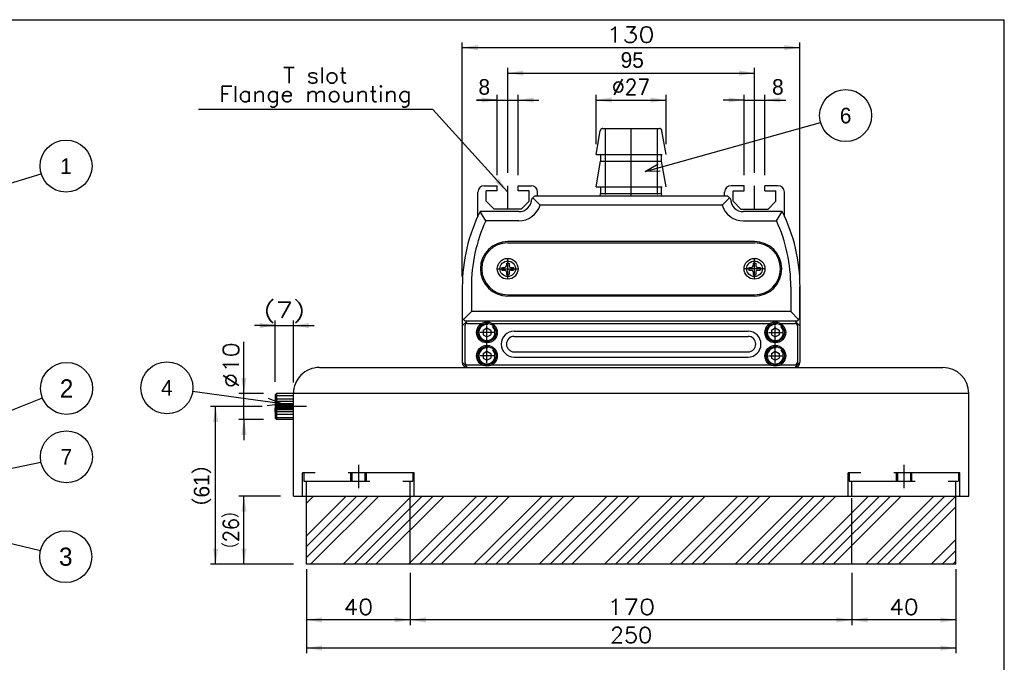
# Model space of a CAD drawing. Extents: x 0 to 400, y 0 to 277.
# Tile 4 of 4: x 210 to 400, y 153 to 277. Entities that reach past the tile are written whole.
import ezdxf
from ezdxf.enums import TextEntityAlignment as Align

# ---------------------------------------------------------------- set-up
doc = ezdxf.new("R2010")
doc.units = 0
doc.linetypes.add('CENTER', pattern=[50.8, 31.75, -6.35, 6.35, -6.35])
doc.linetypes.add('DASHED', pattern=[19.05, 12.7, -6.35])
doc.layers.get('0').update_dxf_attribs({"linetype": 'CONTINUOUS'})
doc.layers.get('DEFPOINTS').update_dxf_attribs({"linetype": 'CONTINUOUS'})
doc.layers.add('LY_1', color=151, linetype='CONTINUOUS')
doc.styles.add('MX_DIMTXSTY_2', font='txt.sh', dxfattribs={"width": 0.9, "bigfont": 'extfont'})
doc.styles.add('MX_DIMTXSTY_3', font='txt.sh', dxfattribs={"width": 1.1, "bigfont": 'extfont'})
doc.styles.add('MX_DIMTXSTY_5', font='txt.sh', dxfattribs={"width": 0.95, "bigfont": 'extfont'})
doc.styles.add('MX_DIMTXSTY_6', font='txt.sh', dxfattribs={"width": 1.2, "bigfont": 'extfont'})
doc.styles.add('MX_DIMTXSTY_7', font='txt.sh', dxfattribs={"width": 1.05, "bigfont": 'extfont'})
doc.styles.add('MX_DIMTXSTY_8', font='txt.sh', dxfattribs={"width": 1.15, "bigfont": 'extfont'})
doc.styles.add('MX_DIMTXSTY_9', font='txt.sh', dxfattribs={"width": 1.3, "bigfont": 'extfont'})
doc.styles.add('MX_NOTE_STANDARD', font='txt.sh', dxfattribs={"bigfont": 'extfont'})
doc.dimstyles.new('MX_DIMSTYLE_P', dxfattribs={"dimtxt": 2.5, "dimasz": 2.5, "dimexe": 1, "dimexo": 1, "dimgap": 1, "dimtad": 1, "dimlfac": 2, "dimdsep": 46, "dimtxsty": 'MX_NOTE_STANDARD', "dimblk1": 'OPEN30', "dimblk2": 'OPEN30', "dimsah": 1, "dimcen": 2.5, "dimadec": 0, "dimazin": 0, "dimtfac": 1, "dimtmove": 0, "dimatfit": 3, "dimldrblk": 'OPEN30', "dimfxl": 1, "dimtzin": 0, "dimarcsym": 0})
doc.dimstyles.new('MXDIMSTYLE', dxfattribs={"dimtxt": 2.5, "dimasz": 2.5, "dimexe": 1, "dimexo": 1, "dimgap": 1, "dimtad": 1, "dimdsep": 46, "dimtxsty": 'MX_NOTE_STANDARD', "dimblk1": 'OPEN30', "dimblk2": 'OPEN30', "dimsah": 1, "dimcen": 2.5, "dimadec": 0, "dimazin": 0, "dimtfac": 1, "dimtmove": 0, "dimatfit": 3, "dimldrblk": 'OPEN30', "dimfxl": 1, "dimtzin": 0, "dimarcsym": 0})

# ---------------------------------------------------------------- blocks, each defined once
blk = doc.blocks.new('$BALOON')
at = {"color": 0, "linetype": 'CONTINUOUS', "lineweight": -2}
blk.add_circle((0, 0), 1, dxfattribs=at)
blk.add_attdef('NO.', text='', height=0.8, dxfattribs=at).set_placement((0, 0), align=Align.MIDDLE_CENTER)
blk = doc.blocks.new('_OPEN30')
at = {"color": 0, "linetype": 'ByBlock', "lineweight": -2}
for p, q in [((-1, 0.267949), (0, 0)), ((0, 0), (-1, -0.267949)), ((0, 0), (-1, 0))]:
    blk.add_line(p, q, dxfattribs=at)
blk = doc.blocks.new('*D9')
at = {"color": 22, "linetype": 'CONTINUOUS'}
for p, q in [((260.668732, 185.296198), (252.651804, 185.296198)), ((253.651804, 172.196198), (253.651804, 185.296198)), ((263.168732, 172.196198), (252.651804, 172.196198))]:
    blk.add_line(p, q, dxfattribs=at)
for points in [[(253.151803, 182.296198), (254.151805, 182.296198), (253.651804, 185.296198)], [(254.151805, 175.196198), (253.151803, 175.196198), (253.651804, 172.196198)]]:
    blk.add_solid(points, dxfattribs=at)
at = {"layer": 'DEFPOINTS', "color": 0, "linetype": 'CONTINUOUS'}
for p in [(253.651804, 185.296198), (263.168732, 185.296198), (265.668732, 172.196198)]:
    blk.add_point(p, dxfattribs=at)
at = {"color": 22, "linetype": 'CONTINUOUS', "insert": (251.151804, 178.746198), "char_height": 3, "attachment_point": 5, "rotation": 90, "line_spacing_factor": 0.72, "style": 'MX_DIMTXSTY_2'}
blk.add_mtext('\\A1;（26）', dxfattribs=at)
blk = doc.blocks.new('*D10')
at = {"color": 22, "linetype": 'CONTINUOUS'}
for p, q in [((257.168732, 202.546063), (247.199402, 202.546063)), ((248.199402, 172.196198), (248.199402, 202.546063)), ((263.168732, 172.196198), (247.199402, 172.196198))]:
    blk.add_line(p, q, dxfattribs=at)
for points in [[(247.699401, 199.546063), (248.699403, 199.546063), (248.199402, 202.546063)], [(248.699403, 175.196198), (247.699401, 175.196198), (248.199402, 172.196198)]]:
    blk.add_solid(points, dxfattribs=at)
at = {"layer": 'DEFPOINTS', "color": 0, "linetype": 'CONTINUOUS'}
for p in [(248.199402, 202.546063), (259.668732, 202.546063), (265.668732, 172.196198)]:
    blk.add_point(p, dxfattribs=at)
at = {"color": 22, "linetype": 'CONTINUOUS', "insert": (245.699402, 187.25503), "char_height": 3, "attachment_point": 5, "rotation": 90, "line_spacing_factor": 0.72}
blk.add_mtext('\\A1;（61）', dxfattribs=at)
blk = doc.blocks.new('*D23')
at = {"color": 22, "linetype": 'CONTINUOUS'}
for p, q in [((298.408516, 261.539508), (302.418729, 261.539508)), ((302.418729, 261.539508), (298.418729, 261.539508)), ((302.418729, 247.046155), (302.418729, 262.539508)), ((302.418729, 261.539508), (306.418729, 261.539508)), ((306.418729, 247.046155), (306.418729, 262.539508)), ((306.418729, 261.539508), (310.418729, 261.539508))]:
    blk.add_line(p, q, dxfattribs=at)
for points in [[(299.418729, 262.039509), (299.418729, 261.039507), (302.418729, 261.539508)], [(309.418729, 261.039507), (309.418729, 262.039509), (306.418729, 261.539508)]]:
    blk.add_solid(points, dxfattribs=at)
at = {"layer": 'DEFPOINTS', "color": 0, "linetype": 'CONTINUOUS'}
for p in [(306.418729, 261.539508), (302.418729, 245.046155), (306.418729, 245.046155)]:
    blk.add_point(p, dxfattribs=at)
at = {"color": 22, "linetype": 'CONTINUOUS', "insert": (299.908516, 264.039508), "char_height": 3, "attachment_point": 5, "line_spacing_factor": 0.72}
blk.add_mtext('\\A1;8', dxfattribs=at)
blk = doc.blocks.new('*D24')
at = {"color": 22, "linetype": 'CONTINUOUS'}
for p, q in [((349.918734, 261.539508), (345.918734, 261.539508)), ((349.918734, 247.046155), (349.918734, 262.539508)), ((349.918734, 261.539508), (353.918734, 261.539508)), ((353.918734, 247.046155), (353.918734, 262.539508)), ((353.918734, 261.539508), (357.919999, 261.539508)), ((353.918734, 261.539508), (357.918734, 261.539508))]:
    blk.add_line(p, q, dxfattribs=at)
for points in [[(346.918734, 262.039509), (346.918734, 261.039507), (349.918734, 261.539508)], [(356.918734, 261.039507), (356.918734, 262.039509), (353.918734, 261.539508)]]:
    blk.add_solid(points, dxfattribs=at)
at = {"layer": 'DEFPOINTS', "color": 0, "linetype": 'CONTINUOUS'}
for p in [(353.918734, 261.539508), (349.918734, 245.046155), (353.918734, 245.046155)]:
    blk.add_point(p, dxfattribs=at)
at = {"color": 22, "linetype": 'CONTINUOUS', "insert": (356.419999, 264.039508), "char_height": 3, "attachment_point": 5, "line_spacing_factor": 0.72}
blk.add_mtext('\\A1;8', dxfattribs=at)
blk = doc.blocks.new('*D25')
at = {"color": 22, "linetype": 'CONTINUOUS'}
for p, q in [((304.418729, 247.546155), (304.418729, 267.72235)), ((351.918734, 247.546155), (351.918734, 267.72235)), ((304.418729, 266.72235), (351.918734, 266.72235))]:
    blk.add_line(p, q, dxfattribs=at)
for points in [[(307.418729, 266.222349), (307.418729, 267.222351), (304.418729, 266.72235)], [(348.918734, 267.222351), (348.918734, 266.222349), (351.918734, 266.72235)]]:
    blk.add_solid(points, dxfattribs=at)
at = {"layer": 'DEFPOINTS', "color": 0, "linetype": 'CONTINUOUS'}
for p in [(351.918734, 266.72235), (304.418729, 245.046155), (351.918734, 245.046155)]:
    blk.add_point(p, dxfattribs=at)
at = {"color": 22, "linetype": 'CONTINUOUS', "insert": (328.383088, 269.22235), "char_height": 3, "attachment_point": 5, "line_spacing_factor": 0.72}
blk.add_mtext('\\A1;95', dxfattribs=at)
blk = doc.blocks.new('*D26')
at = {"color": 22, "linetype": 'CONTINUOUS'}
for p, q in [((321.418732, 253.046153), (321.418732, 262.539508)), ((321.418732, 261.539508), (334.918732, 261.539508)), ((334.918732, 253.046153), (334.918732, 262.539508))]:
    blk.add_line(p, q, dxfattribs=at)
for points in [[(324.418732, 261.039507), (324.418732, 262.039509), (321.418732, 261.539508)], [(331.918732, 262.039509), (331.918732, 261.039507), (334.918732, 261.539508)]]:
    blk.add_solid(points, dxfattribs=at)
at = {"layer": 'DEFPOINTS', "color": 0, "linetype": 'CONTINUOUS'}
for p in [(334.918732, 261.539508), (321.418732, 251.046153), (334.918732, 251.046153)]:
    blk.add_point(p, dxfattribs=at)
at = {"color": 22, "linetype": 'CONTINUOUS', "insert": (328.162543, 264.039508), "char_height": 3, "attachment_point": 5, "line_spacing_factor": 0.72, "style": 'MX_DIMTXSTY_5'}
blk.add_mtext('\\A1;∅27', dxfattribs=at)
blk = doc.blocks.new('*D27')
at = {"color": 22, "linetype": 'CONTINUOUS'}
for p, q in [((289.982792, 259.683099), (244.917257, 259.683099)), ((304.379427, 243.857), (289.982792, 259.683099)), ((304.379427, 243.857), (301.687786, 246.815897))]:
    blk.add_line(p, q, dxfattribs=at)
blk.add_solid([(302.730559, 246.412629), (301.990834, 245.739717), (304.379427, 243.857)], dxfattribs=at)
at = {"layer": 'DEFPOINTS', "color": 0, "linetype": 'CONTINUOUS'}
for p in [(304.379427, 243.857), (305.052337, 243.117276)]:
    blk.add_point(p, dxfattribs=at)
at = {"color": 22, "linetype": 'CONTINUOUS', "insert": (267.417257, 263.983099), "char_height": 3, "attachment_point": 5, "line_spacing_factor": 0.72, "style": 'MX_DIMTXSTY_3'}
blk.add_mtext('\\A1;T slot\\PFlange mounting', dxfattribs=at)
blk = doc.blocks.new('_NONE')
at = {"color": 0, "linetype": 'ByBlock', "lineweight": -2}
blk.add_circle((0, 0), 0.25, dxfattribs=at)
blk = doc.blocks.new('*D28')
at = {"color": 22, "linetype": 'CONTINUOUS'}
for p, q in [((285.668732, 170.546154), (285.668732, 160.462984)), ((370.668732, 170.546154), (370.668732, 160.462984)), ((370.668732, 161.462984), (285.668732, 161.462984))]:
    blk.add_line(p, q, dxfattribs=at)
for points in [[(288.668732, 160.962983), (288.668732, 161.962985), (285.668732, 161.462984)], [(367.668732, 161.962985), (367.668732, 160.962983), (370.668732, 161.462984)]]:
    blk.add_solid(points, dxfattribs=at)
at = {"layer": 'DEFPOINTS', "color": 0, "linetype": 'CONTINUOUS'}
for p in [(285.668732, 172.546154), (370.668732, 172.546154), (285.668732, 161.462984)]:
    blk.add_point(p, dxfattribs=at)
at = {"color": 22, "linetype": 'CONTINUOUS', "insert": (328.168732, 163.962984), "char_height": 3, "attachment_point": 5, "line_spacing_factor": 0.72, "style": 'MX_DIMTXSTY_6'}
blk.add_mtext('\\A1;170', dxfattribs=at)
blk = doc.blocks.new('*D29')
at = {"color": 22, "linetype": 'CONTINUOUS'}
for p, q in [((265.668732, 171.196198), (265.668732, 155.040009)), ((390.668732, 171.196198), (390.668732, 155.040009)), ((390.668732, 156.040009), (265.668732, 156.040009))]:
    blk.add_line(p, q, dxfattribs=at)
for points in [[(268.668732, 155.540008), (268.668732, 156.54001), (265.668732, 156.040009)], [(387.668732, 156.54001), (387.668732, 155.540008), (390.668732, 156.040009)]]:
    blk.add_solid(points, dxfattribs=at)
at = {"layer": 'DEFPOINTS', "color": 0, "linetype": 'CONTINUOUS'}
for p in [(265.668732, 172.196198), (390.668732, 172.196198), (265.668732, 156.040009)]:
    blk.add_point(p, dxfattribs=at)
at = {"color": 22, "linetype": 'CONTINUOUS', "insert": (328.168732, 158.540009), "char_height": 3, "attachment_point": 5, "line_spacing_factor": 0.72, "style": 'MX_DIMTXSTY_7'}
blk.add_mtext('\\A1;250', dxfattribs=at)
blk = doc.blocks.new('*D30')
at = {"color": 22, "linetype": 'CONTINUOUS'}
for p, q in [((253.651804, 205.046063), (253.651804, 215.000289)), ((253.651804, 205.046063), (253.651804, 209.046063)), ((257.418732, 205.046063), (252.651804, 205.046063)), ((253.651804, 200.046063), (253.651804, 205.046063)), ((257.418732, 200.046063), (252.651804, 200.046063)), ((253.651804, 200.046063), (253.651804, 196.046063))]:
    blk.add_line(p, q, dxfattribs=at)
for points in [[(254.151805, 208.046063), (253.151803, 208.046063), (253.651804, 205.046063)], [(253.151803, 197.046063), (254.151805, 197.046063), (253.651804, 200.046063)]]:
    blk.add_solid(points, dxfattribs=at)
at = {"layer": 'DEFPOINTS', "color": 0, "linetype": 'CONTINUOUS'}
for p in [(253.651804, 205.046063), (259.918732, 205.046063), (259.918732, 200.046063)]:
    blk.add_point(p, dxfattribs=at)
at = {"color": 22, "linetype": 'CONTINUOUS', "insert": (251.151804, 210.500289), "char_height": 3, "attachment_point": 5, "rotation": 90, "line_spacing_factor": 0.72, "style": 'MX_DIMTXSTY_8'}
blk.add_mtext('\\A1;∅10', dxfattribs=at)
blk = doc.blocks.new('*D31')
at = {"color": 22, "linetype": 'CONTINUOUS'}
for p, q in [((259.668732, 218.120847), (255.668732, 218.120847)), ((256.918732, 218.120847), (259.668732, 218.120847)), ((259.668732, 207.296064), (259.668732, 219.120847)), ((259.668732, 218.120847), (263.168732, 218.120847)), ((263.168732, 207.146063), (263.168732, 219.120847)), ((263.168732, 218.120847), (267.168732, 218.120847))]:
    blk.add_line(p, q, dxfattribs=at)
for points in [[(256.668732, 218.620848), (256.668732, 217.620846), (259.668732, 218.120847)], [(266.168732, 217.620846), (266.168732, 218.620848), (263.168732, 218.120847)]]:
    blk.add_solid(points, dxfattribs=at)
at = {"layer": 'DEFPOINTS', "color": 0, "linetype": 'CONTINUOUS'}
for p in [(263.168732, 218.120847), (259.668732, 204.796064), (263.168732, 204.646063)]:
    blk.add_point(p, dxfattribs=at)
at = {"color": 22, "linetype": 'CONTINUOUS', "insert": (261.418732, 220.620847), "char_height": 3, "attachment_point": 5, "line_spacing_factor": 0.72, "style": 'MX_DIMTXSTY_9'}
blk.add_mtext('\\A1;(7)', dxfattribs=at)
blk = doc.blocks.new('*D32')
at = {"color": 22, "linetype": 'CONTINUOUS'}
for p, q in [((265.668732, 170.296198), (265.668732, 160.462984)), ((285.668732, 170.296198), (285.668732, 160.462984)), ((285.668732, 161.462984), (265.668732, 161.462984))]:
    blk.add_line(p, q, dxfattribs=at)
for points in [[(268.668732, 160.962983), (268.668732, 161.962985), (265.668732, 161.462984)], [(282.668732, 161.962985), (282.668732, 160.962983), (285.668732, 161.462984)]]:
    blk.add_solid(points, dxfattribs=at)
at = {"layer": 'DEFPOINTS', "color": 0, "linetype": 'CONTINUOUS'}
for p in [(265.668732, 172.296198), (285.668732, 172.296198), (265.668732, 161.462984)]:
    blk.add_point(p, dxfattribs=at)
at = {"color": 22, "linetype": 'CONTINUOUS', "insert": (275.668732, 163.962984), "char_height": 3, "attachment_point": 5, "line_spacing_factor": 0.72, "style": 'MX_DIMTXSTY_3'}
blk.add_mtext('\\A1;40', dxfattribs=at)
blk = doc.blocks.new('*D33')
at = {"color": 22, "linetype": 'CONTINUOUS'}
for p, q in [((370.668732, 170.296198), (370.668732, 160.462984)), ((390.668732, 170.296198), (390.668732, 160.462984)), ((390.668732, 161.462984), (370.668732, 161.462984))]:
    blk.add_line(p, q, dxfattribs=at)
for points in [[(373.668732, 160.962983), (373.668732, 161.962985), (370.668732, 161.462984)], [(387.668732, 161.962985), (387.668732, 160.962983), (390.668732, 161.462984)]]:
    blk.add_solid(points, dxfattribs=at)
at = {"layer": 'DEFPOINTS', "color": 0, "linetype": 'CONTINUOUS'}
for p in [(370.668732, 172.296198), (390.668732, 172.296198), (370.668732, 161.462984)]:
    blk.add_point(p, dxfattribs=at)
at = {"color": 22, "linetype": 'CONTINUOUS', "insert": (380.668732, 163.962984), "char_height": 3, "attachment_point": 5, "line_spacing_factor": 0.72, "style": 'MX_DIMTXSTY_3'}
blk.add_mtext('\\A1;40', dxfattribs=at)
blk = doc.blocks.new('*D34')
at = {"color": 22, "linetype": 'CONTINUOUS'}
for p, q in [((295.668732, 227.546197), (295.668732, 272.622617)), ((295.668732, 271.622617), (360.668732, 271.622617)), ((360.668732, 227.546197), (360.668732, 272.622617))]:
    blk.add_line(p, q, dxfattribs=at)
for points in [[(298.668732, 271.122616), (298.668732, 272.122618), (295.668732, 271.622617)], [(357.668732, 272.122618), (357.668732, 271.122616), (360.668732, 271.622617)]]:
    blk.add_solid(points, dxfattribs=at)
at = {"layer": 'DEFPOINTS', "color": 0, "linetype": 'CONTINUOUS'}
for p in [(360.668732, 271.622617), (295.668732, 225.546197), (360.668732, 225.546197)]:
    blk.add_point(p, dxfattribs=at)
at = {"color": 22, "linetype": 'CONTINUOUS', "insert": (328.041931, 274.122617), "char_height": 3, "attachment_point": 5, "line_spacing_factor": 0.72, "style": 'MX_DIMTXSTY_6'}
blk.add_mtext('\\A1;130', dxfattribs=at)

msp = doc.modelspace()

# ---------------------------------------------------------------- hatches: boundary and pattern name
at = {"layer": 'LY_1', "linetype": 'CONTINUOUS'}
h = msp.add_hatch(dxfattribs=at)
h.set_pattern_fill('ANSI34', scale=0.46667, style=0)
h.paths.add_polyline_path([(390.668732, 185.296198), (265.668732, 185.296198), (265.668732, 172.196198), (390.668732, 172.196198)])

# ---------------------------------------------------------------- linework, layer by layer
at = {"layer": 'LY_1', "color": 150, "linetype": 'CONTINUOUS'}
for p in [(0, 277), (400, 0)]:
    msp.add_line(p, (400, 277), dxfattribs=at)
at = {"layer": 'LY_1', "color": 7, "linetype": 'DASHED'}
for p, q in [((322.719916, 256.046153), (333.617547, 256.046153)), ((323.168732, 256.046153), (323.168732, 243.046201)), ((333.168732, 256.046153), (333.168732, 243.046201)), ((321.418732, 251.046153), (322.227512, 255.632977)), ((334.918732, 251.046153), (334.109951, 255.632977)), ((321.418732, 251.046153), (334.918732, 251.046153)), ((322.300366, 251.046153), (322.300366, 249.796153)), ((334.037097, 249.796153), (334.037097, 251.046153)), ((321.418732, 244.796153), (322.300366, 249.796153)), ((322.300366, 249.796153), (334.037097, 249.796153)), ((334.918732, 244.796153), (334.037097, 249.796153)), ((321.418732, 244.796153), (334.918732, 244.796153)), ((322.300366, 244.796153), (322.300366, 243.546153)), ((334.037097, 243.546153), (334.037097, 244.796153)), ((322.212211, 243.046201), (322.300366, 243.546153)), ((322.300366, 243.546153), (334.037097, 243.546153)), ((334.125252, 243.046201), (334.037097, 243.546153)), ((286.418732, 189.796198), (264.918732, 189.796198)), ((264.918732, 185.296198), (264.918732, 189.796198)), ((265.168732, 189.796198), (265.168732, 188.198377)), ((274.168732, 189.796198), (274.168732, 188.198377)), ((274.418732, 189.796198), (274.418732, 188.198377)), ((276.918732, 189.796198), (276.918732, 188.198377)), ((277.168732, 189.796198), (277.168732, 188.198377)), ((286.168732, 189.796198), (286.168732, 188.198377)), ((286.418732, 185.296198), (286.418732, 189.796198)), ((391.418732, 189.796198), (369.918732, 189.796198)), ((369.918732, 185.296198), (369.918732, 189.796198)), ((370.168732, 189.796198), (370.168732, 188.198377)), ((379.168732, 189.796198), (379.168732, 188.198377)), ((379.418732, 189.796198), (379.418732, 188.198377)), ((381.918732, 189.796198), (381.918732, 188.198377)), ((382.168732, 189.796198), (382.168732, 188.198377)), ((391.168732, 189.796198), (391.168732, 188.198377)), ((391.418732, 185.296198), (391.418732, 189.796198)), ((265.168732, 188.198377), (286.168732, 188.198377)), ((265.668732, 185.296153), (265.668732, 188.196198)), ((265.668732, 185.294019), (265.668732, 188.196198)), ((285.668732, 185.296153), (285.668732, 188.196198)), ((285.668732, 185.294019), (285.668732, 188.196198)), ((370.168732, 188.198377), (391.168732, 188.198377)), ((370.668732, 185.296153), (370.668732, 188.196198)), ((370.668732, 185.294019), (370.668732, 188.196198)), ((390.668732, 185.296153), (390.668732, 188.196198)), ((390.668732, 185.294019), (390.668732, 188.196198)), ((285.668732, 172.196198), (285.668732, 185.296198)), ((370.668732, 172.196198), (370.668732, 185.296198))]:
    msp.add_line(p, q, dxfattribs=at)
at = {"layer": 'LY_1', "color": 22, "linetype": 'CENTER'}
for p, q in [((328.168732, 243.046201), (328.168732, 256.108338)), ((304.418729, 240.546155), (304.418729, 245.046155)), ((351.918734, 240.546155), (351.918734, 245.046155)), ((304.418729, 227.046199), (304.418729, 231.046199)), ((351.918734, 227.046199), (351.918734, 231.046199)), ((302.418734, 229.046199), (306.418734, 229.046199)), ((302.668732, 229.046199), (306.168732, 229.046199)), ((353.918734, 229.046199), (349.918734, 229.046199)), ((353.668732, 229.046199), (350.168732, 229.046199)), ((300.418732, 210.971199), (300.418732, 218.121199)), ((355.918732, 210.971199), (355.918732, 218.121199)), ((301.743732, 216.796199), (299.093732, 216.796199)), ((354.593732, 216.796199), (357.243732, 216.796199)), ((301.743732, 212.296199), (299.093732, 212.296199)), ((354.593732, 212.296199), (357.243732, 212.296199)), ((265.668732, 202.546063), (259.668732, 202.546063)), ((275.668732, 191.296198), (275.668732, 186.796198)), ((380.668732, 191.296198), (380.668732, 186.796198))]:
    msp.add_line(p, q, dxfattribs=at)
at = {"layer": 'LY_1', "color": 254, "linetype": 'CONTINUOUS'}
for p, q in [((299.918729, 245.046155), (302.418729, 245.046155)), ((302.418729, 244.046155), (302.418729, 245.046155)), ((306.418729, 245.046155), (308.918734, 245.046155)), ((306.418729, 244.046155), (306.418729, 245.046155)), ((349.918734, 245.046155), (347.418729, 245.046155)), ((349.918734, 244.046155), (349.918734, 245.046155)), ((356.418734, 245.046155), (353.918734, 245.046155)), ((353.918734, 244.046155), (353.918734, 245.046155)), ((298.668729, 239.184375), (298.668729, 243.796155)), ((302.418729, 244.046155), (300.293729, 244.046155)), ((300.293729, 242.071155), (300.293729, 244.046155)), ((308.543729, 244.046155), (306.418729, 244.046155)), ((308.543729, 242.071155), (308.543729, 244.046155)), ((309.043731, 242.546201), (309.543731, 243.046201)), ((310.658776, 241.296201), (309.226253, 242.728724)), ((346.793727, 243.046201), (309.543731, 243.046201)), ((310.168734, 243.046201), (310.168734, 243.796155)), ((345.678682, 241.296201), (347.111205, 242.728724)), ((346.168729, 243.046201), (346.168729, 243.796155)), ((347.293727, 242.546201), (346.793727, 243.046201)), ((347.793734, 244.046155), (349.918734, 244.046155)), ((347.793734, 242.071155), (347.793734, 244.046155)), ((353.918734, 244.046155), (356.043734, 244.046155)), ((356.043734, 242.071155), (356.043734, 244.046155)), ((357.668734, 239.184375), (357.668734, 243.796155)), ((301.818729, 240.546155), (300.293729, 242.071155)), ((308.543729, 242.071155), (307.018729, 240.546155)), ((309.043731, 242.545337), (309.043731, 242.546201)), ((345.678682, 241.296201), (310.658776, 241.296201)), ((347.293727, 242.545337), (347.293727, 242.546201)), ((347.793734, 242.071155), (349.318734, 240.546155)), ((354.518734, 240.546155), (356.043734, 242.071155)), ((306.543731, 240.046201), (299.096491, 240.046201)), ((300.185642, 238.296201), (299.096491, 240.046201)), ((307.018729, 240.546155), (301.818729, 240.546155)), ((349.318734, 240.546155), (354.518734, 240.546155)), ((357.267226, 240.046201), (349.793731, 240.046201)), ((356.151816, 238.296201), (357.267226, 240.046201)), ((306.543731, 238.296201), (300.185642, 238.296201)), ((349.793727, 238.296201), (356.151816, 238.296201)), ((351.918729, 234.296199), (304.418729, 234.296199)), ((304.418729, 234.046199), (351.918729, 234.046199)), ((304.168734, 230.146199), (304.668734, 230.146199)), ((304.168734, 230.146199), (304.168734, 229.646199)), ((304.668734, 230.146199), (304.668734, 229.646199)), ((351.668734, 230.146199), (352.168734, 230.146199)), ((351.668734, 230.146199), (351.668734, 229.646199)), ((352.168734, 230.146199), (352.168734, 229.646199)), ((303.318734, 229.296199), (303.318734, 228.796199)), ((303.318734, 229.296199), (303.818734, 229.296199)), ((303.318734, 228.796199), (303.818734, 228.796199)), ((304.168734, 228.446199), (304.168734, 227.946199)), ((304.168734, 227.946199), (304.668734, 227.946199)), ((304.668734, 228.446199), (304.668734, 227.946199)), ((305.018734, 229.296199), (305.518734, 229.296199)), ((305.018734, 228.796199), (305.518734, 228.796199)), ((305.518734, 229.296199), (305.518734, 228.796199)), ((350.818734, 229.296199), (350.818734, 228.796199)), ((350.818734, 229.296199), (351.318734, 229.296199)), ((350.818734, 228.796199), (351.318734, 228.796199)), ((351.668734, 228.446199), (351.668734, 227.946199)), ((351.668734, 227.946199), (352.168734, 227.946199)), ((352.168734, 228.446199), (352.168734, 227.946199)), ((352.518734, 229.296199), (353.018734, 229.296199)), ((352.518734, 228.796199), (353.018734, 228.796199)), ((353.018734, 229.296199), (353.018734, 228.796199)), ((295.668729, 225.5462), (295.668729, 219.546199)), ((295.668732, 225.546199), (295.668732, 215.896199)), ((297.418729, 225.546199), (297.418729, 220.796199)), ((358.918729, 225.546199), (358.918729, 220.796199)), ((360.668732, 219.546199), (360.668732, 225.5462)), ((360.668732, 225.546199), (360.668732, 215.896199)), ((304.418729, 224.046199), (351.918729, 224.046199)), ((351.918729, 223.796199), (304.418729, 223.796199)), ((297.418729, 220.796199), (295.918729, 219.296199)), ((358.918729, 220.796199), (297.418729, 220.796199)), ((358.918729, 220.796199), (360.418729, 219.296199)), ((295.668729, 219.546199), (296.168729, 219.046199)), ((296.668732, 219.046199), (295.668732, 218.046199)), ((295.668732, 218.046199), (295.668732, 211.046198)), ((295.668732, 218.046199), (295.668732, 211.046198)), ((296.168729, 219.046199), (360.168732, 219.046199)), ((296.168732, 218.046199), (296.168732, 211.046198)), ((296.668732, 219.046199), (359.668735, 219.046199)), ((296.668732, 219.046199), (359.668735, 219.046199)), ((296.668732, 218.546199), (299.450486, 218.546199)), ((301.386977, 218.546199), (354.950486, 218.546199)), ((356.886977, 218.546199), (359.668735, 218.546199)), ((359.668735, 219.046199), (360.668735, 218.046199)), ((360.168732, 219.046199), (360.668732, 219.546199)), ((360.168735, 218.046199), (360.168735, 211.046198)), ((360.668735, 218.046199), (360.668735, 211.046198)), ((360.668735, 218.046199), (360.668735, 211.046198)), ((299.668732, 217.229212), (300.418732, 217.662224)), ((299.668732, 217.229212), (299.668732, 216.363186)), ((299.668732, 216.363186), (300.418732, 215.930174)), ((300.418732, 217.662224), (301.168732, 217.229212)), ((300.418732, 215.930174), (301.168732, 216.363186)), ((301.168732, 217.229212), (301.168732, 216.363186)), ((305.668732, 217.046199), (350.668732, 217.046199)), ((305.668732, 216.046199), (350.668732, 216.046199)), ((355.168732, 217.229212), (355.918732, 217.662224)), ((355.168732, 217.229212), (355.168732, 216.363186)), ((355.168732, 216.363186), (355.918732, 215.930174)), ((355.918732, 217.662224), (356.668732, 217.229212)), ((355.918732, 215.930174), (356.668732, 216.363186)), ((356.668732, 217.229212), (356.668732, 216.363186)), ((295.668732, 213.196199), (295.668732, 211.046153)), ((299.668732, 212.729212), (300.418732, 213.162224)), ((299.668732, 212.729212), (299.668732, 211.863186)), ((300.418732, 213.162224), (301.168732, 212.729212)), ((301.168732, 212.729212), (301.168732, 211.863186)), ((305.668732, 213.046199), (350.668732, 213.046199)), ((355.168732, 212.729212), (355.918732, 213.162224)), ((355.168732, 212.729212), (355.168732, 211.863186)), ((355.918732, 213.162224), (356.668732, 212.729212)), ((356.668732, 212.729212), (356.668732, 211.863186)), ((360.668732, 213.196199), (360.668732, 211.546199)), ((295.668732, 211.046198), (296.668732, 210.046198)), ((296.668732, 210.546198), (299.450488, 210.546198)), ((299.668732, 211.863186), (300.418732, 211.430174)), ((300.418732, 211.430174), (301.168732, 211.863186)), ((301.386976, 210.546198), (354.950488, 210.546198)), ((305.668732, 212.046199), (350.668732, 212.046199)), ((355.168732, 211.863186), (355.918732, 211.430174)), ((355.918732, 211.430174), (356.668732, 211.863186)), ((356.886976, 210.546198), (359.668735, 210.546198)), ((359.668735, 210.046198), (360.668735, 211.046198)), ((360.668732, 211.546199), (360.668732, 211.046153)), ((268.168732, 210.046108), (388.168732, 210.046108)), ((296.668732, 210.046198), (359.668735, 210.046198)), ((296.668732, 210.046198), (359.668735, 210.046198)), ((296.668732, 210.046153), (359.668732, 210.046153)), ((259.668732, 204.796063), (259.918732, 205.046063)), ((259.668732, 204.796063), (259.668732, 200.296063)), ((263.168732, 205.046063), (259.918732, 205.046063)), ((263.168732, 205.046063), (259.918732, 205.046063)), ((259.918732, 205.046063), (259.918732, 200.046063)), ((263.168732, 185.296198), (263.168732, 205.046108)), ((393.168732, 205.046108), (263.168732, 205.046108)), ((393.168732, 185.296198), (393.168732, 205.046108)), ((259.918732, 204.646063), (263.168732, 204.646063)), ((259.918732, 204.046063), (263.168732, 204.046063)), ((259.918732, 203.546063), (263.168732, 203.546063)), ((259.918732, 203.146063), (263.168732, 203.146063)), ((259.918732, 202.846063), (263.168732, 202.846063)), ((259.668732, 201.446063), (259.668732, 202.246063)), ((259.918732, 202.646063), (263.168732, 202.646063)), ((259.918732, 202.446063), (263.168732, 202.446063)), ((259.918732, 202.246063), (263.168732, 202.246063)), ((259.918732, 201.946063), (263.168732, 201.946063)), ((259.918732, 201.546063), (263.168732, 201.546063)), ((259.918732, 201.046063), (263.168732, 201.046063)), ((259.668732, 200.296063), (259.918732, 200.046063)), ((259.918732, 200.446063), (263.168732, 200.446063)), ((263.168732, 200.046063), (259.918732, 200.046063)), ((263.168732, 185.296198), (393.168732, 185.296198)), ((265.668732, 172.196198), (265.668732, 185.296198)), ((390.668732, 172.196198), (390.668732, 185.296198)), ((390.668732, 172.196198), (265.668732, 172.196198))]:
    msp.add_line(p, q, dxfattribs=at)
for centre, radius in [((304.418734, 229.046199), 2), ((304.418734, 229.046199), 1.5), ((351.918734, 229.046199), 2), ((351.918734, 229.046199), 1.5), ((300.418732, 216.796199), 2), ((300.418732, 216.796199), 1.75), ((355.918726, 216.796199), 2), ((355.918732, 216.796199), 1.75), ((300.418732, 212.296199), 2), ((355.918726, 212.296199), 2), ((300.418732, 212.296199), 1.75), ((355.918732, 212.296199), 1.75)]:
    msp.add_circle(centre, radius, dxfattribs=at)
at = {"layer": 'LY_1', "color": 7, "linetype": 'DASHED'}
for centre, start, end in [((322.719916, 255.546153), 90, 170), ((333.617547, 255.546153), 10, 90)]:
    msp.add_arc(centre, 0.5, start, end, dxfattribs=at)
at = {"layer": 'LY_1', "color": 254, "linetype": 'CONTINUOUS'}
for centre, radius, start, end in [((299.918729, 243.796155), 1.25, 90, 180), ((308.918734, 243.796155), 1.25, 0, 90), ((347.418729, 243.796155), 1.25, 90, 180), ((356.418734, 243.796155), 1.25, 0, 90), ((306.596491, 242.545337), 4.25, 268.84439, 342.907559), ((306.544615, 242.545337), 2.5, 269.979727, 0), ((349.740967, 242.545337), 4.25, 197.092441, 271.15561), ((349.792843, 242.545337), 2.5, 180, 270.020273), ((328.181858, 225.544774), 32.5, 153.500004, 179.997488), ((328.181858, 225.544774), 32.5, 0.002513, 26.499996), ((328.168729, 225.548285), 30.75, 155.507988, 180.003887), ((328.168729, 225.548285), 30.75, 359.996113, 24.492012), ((304.418729, 229.046199), 5.25, 90, 270), ((304.418729, 229.046199), 5, 90, 270), ((351.918729, 229.046199), 5.25, 270, 90), ((351.918729, 229.046199), 5, 270, 90), ((303.818734, 229.646199), 0.35, 270, 0), ((305.018734, 229.646199), 0.35, 180, 270), ((351.318734, 229.646199), 0.35, 270, 0), ((352.518734, 229.646199), 0.35, 180, 270), ((303.818734, 228.446199), 0.35, 0, 90), ((305.018734, 228.446199), 0.35, 90, 180), ((351.318734, 228.446199), 0.35, 0, 90), ((352.518734, 228.446199), 0.35, 90, 180), ((296.668732, 218.046199), 0.5, 90, 180), ((300.418732, 216.796199), 1.55, 83.182164, 46.217145), ((355.918732, 216.796199), 1.55, 83.182164, 46.217145), ((359.668735, 218.046199), 0.5, 0, 90), ((305.668732, 214.546199), 2.5, 90, 270), ((305.668732, 214.546199), 1.5, 90, 180), ((350.668732, 214.546199), 2.5, 270, 90), ((350.668732, 214.546199), 1.5, 0, 90), ((305.668732, 214.546199), 1.5, 180, 270), ((350.668732, 214.546199), 1.5, 270, 0), ((300.418732, 212.296199), 1.55, 83.182164, 46.217145), ((355.918732, 212.296199), 1.55, 83.182164, 46.217145), ((296.668732, 211.046153), 1, 180, 270), ((296.668732, 211.046198), 0.5, 180, 270), ((359.668732, 211.046153), 1, 270, 0), ((359.668735, 211.046198), 0.5, 270, 0), ((268.168732, 205.046108), 5, 90, 180.000515), ((388.168732, 205.046108), 5, 0, 90)]:
    msp.add_arc(centre, radius, start, end, dxfattribs=at)

# ---------------------------------------------------------------- block references
at = {"layer": 'LY_1', "color": 22, "linetype": 'ByBlock'}
ref = msp.add_blockref('$BALOON', (369.458441, 258.544729), dxfattribs=dict(at, xscale=5, yscale=5, zscale=5))
ref.add_attrib('NO.', '6', dxfattribs={"color": 22, "linetype": 'CONTINUOUS', "height": 3}).set_placement((369.458441, 258.544729), align=Align.MIDDLE_CENTER)
ref = msp.add_blockref('$BALOON', (219.408466, 248.820791), dxfattribs=dict(at, xscale=5, yscale=5, zscale=5))
ref.add_attrib('NO.', '1', dxfattribs={"color": 22, "linetype": 'CONTINUOUS', "height": 3}).set_placement((219.408466, 248.820791), align=Align.MIDDLE_CENTER)
ref = msp.add_blockref('$BALOON', (219.514509, 206.019354), dxfattribs=dict(at, xscale=5, yscale=5, zscale=5))
ref.add_attrib('NO.', '2', dxfattribs={"color": 22, "linetype": 'CONTINUOUS', "height": 3.5}).set_placement((219.514509, 206.019354), align=Align.MIDDLE_CENTER)
ref = msp.add_blockref('$BALOON', (238.822933, 206.135201), dxfattribs=dict(at, xscale=5, yscale=5, zscale=5))
ref.add_attrib('NO.', '4', dxfattribs={"color": 22, "linetype": 'CONTINUOUS', "height": 3}).set_placement((238.822933, 206.135201), align=Align.MIDDLE_CENTER)
ref = msp.add_blockref('$BALOON', (219.477336, 192.858638), dxfattribs=dict(at, xscale=5, yscale=5, zscale=5))
ref.add_attrib('NO.', '7', dxfattribs={"color": 22, "linetype": 'CONTINUOUS', "height": 3}).set_placement((219.477336, 192.858638), align=Align.MIDDLE_CENTER)
ref = msp.add_blockref('$BALOON', (219.354356, 173.62943), dxfattribs=dict(at, xscale=5, yscale=5, zscale=5))
ref.add_attrib('NO.', '3', dxfattribs={"color": 22, "linetype": 'CONTINUOUS', "height": 3.5}).set_placement((219.354356, 173.62943), align=Align.MIDDLE_CENTER)

# ---------------------------------------------------------------- dimensions: what is measured, and where the dimension line sits
at = {"layer": 'LY_1', "color": 22, "linetype": 'CONTINUOUS'}
for base, p1, p2, text, override, picture, middle in [((360.668732, 271.622617), (295.668732, 225.546197), (360.668732, 225.546197), '\\A1;<>', {"dimtxt": 3, "dimasz": 3, "dimexo": 2, "dimtxsty": 'MX_DIMTXSTY_6', "dimtzin": 8}, '*D34', (328.041931, 271.622617)), ((351.918734, 266.72235), (304.418729, 245.046155), (351.918734, 245.046155), '\\A1;<>', {"dimtxt": 3, "dimasz": 3, "dimexo": 2.5, "dimtzin": 8}, '*D25', (328.383088, 266.72235)), ((306.418729, 261.539508), (302.418729, 245.046155), (306.418729, 245.046155), '\\A1;<>', {"dimtxt": 3, "dimasz": 3, "dimexo": 2, "dimtzin": 8}, '*D23', (299.908516, 261.539508)), ((334.918732, 261.539508), (321.418732, 251.046153), (334.918732, 251.046153), '\\A1;∅<>', {"dimtxt": 3, "dimasz": 3, "dimexo": 2, "dimtxsty": 'MX_DIMTXSTY_5', "dimtzin": 8}, '*D26', (328.162543, 261.539508)), ((353.918734, 261.539508), (349.918734, 245.046155), (353.918734, 245.046155), '\\A1;<>', {"dimtxt": 3, "dimasz": 3, "dimexo": 2, "dimtzin": 8}, '*D24', (356.419999, 261.539508)), ((263.168732, 218.120847), (259.668732, 204.796064), (263.168732, 204.646063), '\\A1;(<>)', {"dimtxt": 3, "dimasz": 3, "dimexo": 2.5, "dimtxsty": 'MX_DIMTXSTY_9', "dimtzin": 8}, '*D31', (261.418732, 218.120847)), ((285.668732, 161.462984), (370.668732, 172.546154), (285.668732, 172.546154), '\\A1;<>', {"dimtxt": 3, "dimasz": 3, "dimexo": 2, "dimtxsty": 'MX_DIMTXSTY_6', "dimtzin": 8}, '*D28', (328.168732, 161.462984)), ((265.668732, 161.462984), (285.668732, 172.296198), (265.668732, 172.296198), '\\A1;<>', {"dimtxt": 3, "dimasz": 3, "dimexo": 2, "dimtxsty": 'MX_DIMTXSTY_3', "dimtzin": 8}, '*D32', (275.668732, 161.462984)), ((265.668732, 156.040009), (390.668732, 172.196198), (265.668732, 172.196198), '\\A1;<>', {"dimtxt": 3, "dimasz": 3, "dimtxsty": 'MX_DIMTXSTY_7', "dimtzin": 8}, '*D29', (328.168732, 156.040009)), ((370.668732, 161.462984), (390.668732, 172.296198), (370.668732, 172.296198), '\\A1;<>', {"dimtxt": 3, "dimasz": 3, "dimexo": 2, "dimtxsty": 'MX_DIMTXSTY_3', "dimtzin": 8}, '*D33', (380.668732, 161.462984))]:
    dim = msp.add_linear_dim(base=base, p1=p1, p2=p2, text=text, dimstyle='MX_DIMSTYLE_P', override=override, dxfattribs=at)
    dim.commit()
    dim.dimension.update_dxf_attribs({"geometry": picture, "text_midpoint": middle, "dimtype": 128})
dim = msp.add_diameter_dim_2p(p1=(305.052337, 243.117276), p2=(304.379427, 243.857), text='\\A1;T slot\\PFlange mounting', dimstyle='MX_DIMSTYLE_P', override={"dimtxt": 3, "dimasz": 3, "dimtih": 1, "dimtoh": 1, "dimlfac": 0.5, "dimtxsty": 'MX_DIMTXSTY_3', "dimblk1": 'NONE', "dimcen": 0, "dimtofl": 0}, dxfattribs=at)
dim.commit()
dim.dimension.update_dxf_attribs({"geometry": '*D27', "text_midpoint": (267.417257, 259.683099), "dimtype": 131})
for base, p1, p2, text, override, picture, middle in [((253.651804, 205.046063), (259.918732, 200.046063), (259.918732, 205.046063), '\\A1;∅<>', {"dimtxt": 3, "dimasz": 3, "dimexo": 2.5, "dimtxsty": 'MX_DIMTXSTY_8', "dimtzin": 8}, '*D30', (253.651804, 210.500289)), ((248.199402, 202.546063), (265.668732, 172.196198), (259.668732, 202.546063), '\\A1;（61）', {"dimtxt": 3, "dimasz": 3, "dimexo": 2.5, "dimlfac": 0.5}, '*D10', (248.199402, 187.25503)), ((253.651804, 185.296198), (265.668732, 172.196198), (263.168732, 185.296198), '\\A1;（26）', {"dimtxt": 3, "dimasz": 3, "dimexo": 2.5, "dimlfac": 0.5, "dimtxsty": 'MX_DIMTXSTY_2'}, '*D9', (253.651804, 178.746198))]:
    dim = msp.add_linear_dim(base=base, p1=p1, p2=p2, angle=90, text=text, dimstyle='MX_DIMSTYLE_P', override=override, dxfattribs=at)
    dim.commit()
    dim.dimension.update_dxf_attribs({"geometry": picture, "text_midpoint": middle, "dimtype": 128})

# ---------------------------------------------------------------- leaders
for points in [[(330.880714, 247.794795), (364.641944, 257.202581)], [(175.490475, 235.27896), (214.630447, 247.347519)], [(260.979379, 203.030531), (243.774557, 205.441355)], [(199.975883, 198.332026), (214.861679, 204.188732)], [(199.975883, 188.831981), (214.580629, 191.847567)], [(201.577409, 177.953552), (214.496018, 174.811188)]]:
    msp.add_leader(points, dimstyle='MXDIMSTYLE', override={"dimasz": 2.77}, dxfattribs=at)

doc.saveas('drawing.dxf')
